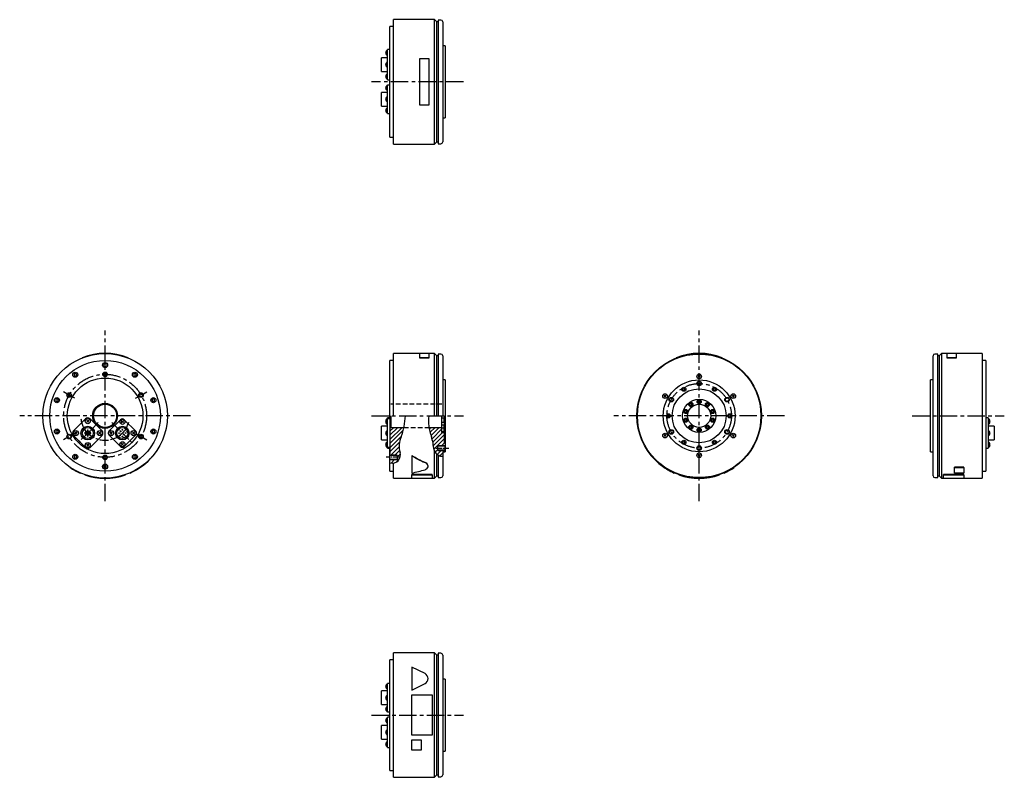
# Model space of a CAD drawing. Extents: x -737 to 331, y -392 to 429.
import ezdxf

# ---------------------------------------------------------------- set-up
doc = ezdxf.new("R2010")
doc.units = 0
doc.linetypes.add('CENTER', pattern=[2, 1.25, -0.25, 0.25, -0.25])
doc.linetypes.add('DASHED', pattern=[0.75, 0.5, -0.25])
doc.layers.get('0').update_dxf_attribs({"linetype": 'CONTINUOUS'})
for name, color, linetype in [('CENTER', 6, 'CENTER'), ('DASHED', 6, 'DASHED'), ('OUTLINE', 7, 'CONTINUOUS'), ('THIN_LINE', 6, 'CONTINUOUS')]:
    doc.layers.add(name, color=color, linetype=linetype)

# ---------------------------------------------------------------- blocks, each defined once
blk = doc.blocks.new('*X1')
at = {"color": 0}
for p, q in [((-335.4, -25.6), (-322.3, -12.5)), ((-335.4, -21.1), (-326.8, -12.5)), ((-335.4, -16.6), (-331.3, -12.5)), ((-335.4, -30.1), (-320.9, -15.6)), ((-335.4, -34.6), (-323, -22.2)), ((-335.4, -39), (-325, -28.6)), ((-334.4, -42.5), (-325.3, -33.5)), ((-329.9, -42.5), (-324.9, -37.5)), ((-327.5, -44.6), (-324.1, -41.3)), ((-335.5, -48.1), (-334.9, -47.5)), ((-334.1, -51.2), (-330.4, -47.5)), ((-328.4, -50), (-325.2, -46.8))]:
    blk.add_line(p, q, dxfattribs=at)
blk = doc.blocks.new('*X2')
at = {"color": 0}
for p, q in [((-292.6, -14.3), (-290.9, -12.5)), ((-291.8, -17.9), (-286.4, -12.5)), ((-290.7, -21.3), (-281.9, -12.5)), ((-289.7, -24.8), (-279, -14.1)), ((-288.9, -28.4), (-278.4, -18)), ((-288.2, -32.3), (-276.5, -20.6)), ((-287.7, -36.2), (-276.5, -25)), ((-279.5, -32.5), (-276.2, -29.3)), ((-286.4, -39.5), (-283.5, -36.5)), ((-284.3, -41.8), (-280, -37.5)), ((-281.3, -43.3), (-278.2, -40.2)), ((-277, -39), (-275.5, -37.5))]:
    blk.add_line(p, q, dxfattribs=at)

msp = doc.modelspace()

# ---------------------------------------------------------------- linework, layer by layer
at = {"layer": 'CENTER', "ltscale": 15}
for p, q in [((-255.5, 362), (-355.4, 362)), ((-644.3, -92.6), (-644.3, 92.6)), ((0, -92.6), (0, 92.6)), ((-355.5, 0), (-255.5, 0)), ((231, 0), (330.9, 0)), ((-551.7, 0), (-736.9, 0)), ((92.6, 0), (-92.6, 0)), ((-355.4, -324.4), (-255.5, -324.4))]:
    msp.add_line(p, q, dxfattribs=at)
at = {"layer": 'CENTER', "ltscale": 5}
for p, q in [((-677.2, 19), (-689.4, 26)), ((-611.5, 19), (-599.2, 26)), ((-677.2, -19), (-689.4, -26)), ((-611.5, -19), (-599.2, -26)), ((-285.5, -35), (-271.6, -35)), ((-325.5, -45), (-339.3, -45))]:
    msp.add_line(p, q, dxfattribs=at)
at = {"layer": 'CENTER', "ltscale": 8}
for p, q in [((-651.8, -7.4), (-674.4, -30.1)), ((-636.9, -7.4), (-614.3, -30.1))]:
    msp.add_line(p, q, dxfattribs=at)
at = {"layer": 'CENTER', "ltscale": 15}
for centre, radius in [((-644.3, 0), 45), ((0, 0), 35)]:
    msp.add_circle(centre, radius, dxfattribs=at)
at = {"layer": 'CENTER', "ltscale": 8}
msp.add_arc((-644.3, 0), 26.5, 187.2264, 344.8692, dxfattribs=at)
at = {"layer": 'DASHED', "ltscale": 10}
for p, q in [((-279, 12.5), (-334.4, 12.5)), ((-320.2, -12.5), (-293, -12.5))]:
    msp.add_line(p, q, dxfattribs=at)
at = {"layer": 'OUTLINE'}
for p, q in [((-331.5, 294.5), (-331.5, 429.5)), ((-287.2, 429.5), (-331.5, 429.5)), ((-287.2, 294.5), (-287.2, 429.5)), ((-284.7, 427), (-287.2, 429.5)), ((-283.2, 429), (-283.2, 295)), ((-280.2, 429), (-283.2, 429)), ((-335.5, 362), (-335.5, 422)), ((-331.5, 422), (-335.5, 422)), ((-284.7, 297), (-284.7, 427)), ((-283.2, 427), (-284.7, 427)), ((-278.2, 427), (-278.2, 297)), ((-337.9, 396.2), (-337.9, 397.2)), ((-335.5, 397.2), (-337.9, 397.2)), ((-337.9, 383.2), (-337.9, 396.2)), ((-275.5, 401), (-278.2, 401)), ((-275.5, 401), (-275.5, 323)), ((-337.9, 388.1), (-344.6, 388.1)), ((-344.6, 373.3), (-344.6, 388.1)), ((-339.9, 393.6), (-339, 395.1)), ((-339.9, 393.6), (-339, 392.1)), ((-303.5, 387), (-303.5, 337)), ((-293, 387), (-303.5, 387)), ((-293, 337), (-293, 387)), ((-339.9, 380.7), (-339, 382.2)), ((-339.9, 380.7), (-339, 379.2)), ((-337.9, 378.2), (-337.9, 383.2)), ((-337.9, 365.2), (-337.9, 378.2)), ((-344.6, 373.3), (-337.9, 373.3)), ((-339.9, 367.8), (-339, 369.3)), ((-339.9, 367.8), (-339, 366.3)), ((-337.9, 364.2), (-337.9, 365.2)), ((-337.9, 364.2), (-335.5, 364.2)), ((-339.9, 355.4), (-339, 356.9)), ((-339.9, 355.4), (-339, 353.9)), ((-337.9, 357.8), (-337.9, 358.6)), ((-335.5, 358.6), (-337.9, 358.6)), ((-337.9, 345.2), (-337.9, 357.8)), ((-335.5, 302), (-335.5, 362)), ((-337.9, 350.6), (-344.6, 350.6)), ((-344.6, 343.2), (-344.6, 350.6)), ((-344.6, 335.8), (-344.6, 343.2)), ((-339.9, 343.2), (-339, 344.7)), ((-339.9, 343.2), (-339, 341.7)), ((-337.9, 341.2), (-337.9, 345.2)), ((-344.6, 335.8), (-337.9, 335.8)), ((-339.9, 331), (-339, 332.5)), ((-337.9, 328.7), (-337.9, 341.2)), ((-303.5, 337), (-293, 337)), ((-339.9, 331), (-339, 329.5)), ((-337.9, 327.8), (-337.9, 328.7)), ((-337.9, 327.8), (-335.5, 327.8)), ((-278.2, 323), (-275.5, 323)), ((-335.5, 302), (-331.5, 302)), ((-331.5, 294.5), (-287.2, 294.5)), ((-287.2, 294.5), (-284.7, 297)), ((-284.7, 297), (-283.2, 297)), ((-283.2, 295), (-280.2, 295)), ((-331.5, 0), (-331.5, 67.5)), ((-303.5, 67.5), (-331.5, 67.5)), ((-293, 67.7), (-303.5, 67.7)), ((-303.5, 67.7), (-303.5, 62.9)), ((-293, 62.9), (-293, 67.7)), ((-287.2, 67.5), (-293, 67.5)), ((-284.7, 65), (-287.2, 67.5)), ((-287.2, 0), (-287.2, 67.5)), ((-283.2, 65), (-284.7, 65)), ((-284.7, 0), (-284.7, 65)), ((-280.2, 67), (-283.2, 67)), ((-283.2, 67), (-283.2, 0)), ((-278.2, 65), (-278.2, 0)), ((253.7, -65), (253.7, 65)), ((258.7, 67), (255.7, 67)), ((258.7, 0), (258.7, 67)), ((260.2, 65), (258.7, 65)), ((262.7, 67.5), (260.2, 65)), ((260.2, 65), (260.2, -65)), ((262.7, 67.5), (262.7, -67.5)), ((268.5, 67.5), (262.7, 67.5)), ((279, 67.7), (268.5, 67.7)), ((268.5, 67.7), (268.5, 62.9)), ((279, 62.9), (279, 67.7)), ((307, 67.5), (279, 67.5)), ((307, 67.5), (307, -67.5)), ((-669.3, 62.9), (-669.3, 62.7)), ((-644.3, 56.5), (-645.6, 55.7)), ((-645.6, 55.7), (-645.6, 54.3)), ((-645.6, 54.3), (-644.3, 53.5)), ((-643, 55.7), (-644.3, 56.5)), ((-644.3, 53.5), (-643, 54.3)), ((-643, 54.3), (-643, 55.7)), ((-619.3, 62.9), (-619.3, 62.7)), ((-331.5, 60), (-335.5, 60)), ((-335.5, -2.2), (-335.5, 60)), ((-303.5, 62.9), (-293, 62.9)), ((-303.5, 62.9), (-303.5, 62.7)), ((-293, 62.7), (-303.5, 62.7)), ((-293, 62.9), (-293, 62.7)), ((-25, 62.9), (-25, 62.7)), ((25, 62.9), (25, 62.7)), ((268.5, 62.9), (279, 62.9)), ((268.5, 62.9), (268.5, 62.7)), ((279, 62.7), (268.5, 62.7)), ((279, 62.9), (279, 62.7)), ((311, 60), (307, 60)), ((311, 60), (311, -60)), ((-676.7, 46), (-677.9, 45.2)), ((-677.9, 45.2), (-677.9, 43.8)), ((-677.9, 43.8), (-676.7, 43)), ((-675.4, 45.2), (-676.7, 46)), ((-676.7, 43), (-675.4, 43.8)), ((-675.4, 43.8), (-675.4, 45.2)), ((-612, 46), (-613.3, 45.2)), ((-613.3, 45.2), (-613.3, 43.8)), ((-613.3, 43.8), (-612, 43)), ((-610.7, 45.2), (-612, 46)), ((-612, 43), (-610.7, 43.8)), ((-610.7, 43.8), (-610.7, 45.2)), ((1, 41.8), (-1, 43.7)), ((1, 43.7), (-1, 41.8)), ((-275.5, 39), (-278.2, 39)), ((-275.5, 39), (-275.5, -39)), ((251, 0), (251, 39)), ((253.7, 39), (251, 39)), ((-36.1, 20.4), (-38, 22.3)), ((-36.1, 22.3), (-38, 20.4)), ((-16.6, 30), (-17.7, 29.4)), ((-17.7, 29.4), (-17.7, 28.2)), ((-17.7, 28.2), (-16.6, 27.6)), ((-15.6, 29.4), (-16.6, 30)), ((-16.6, 27.6), (-15.6, 28.2)), ((-15.6, 28.2), (-15.6, 29.4)), ((16.6, 30), (15.6, 29.4)), ((15.6, 29.4), (15.6, 28.2)), ((15.6, 28.2), (16.6, 27.6)), ((17.7, 29.4), (16.6, 30)), ((16.6, 27.6), (17.7, 28.2)), ((17.7, 28.2), (17.7, 29.4)), ((38, 20.4), (36.1, 22.3)), ((38, 22.3), (36.1, 20.4)), ((-696.6, 18.5), (-697.9, 17.7)), ((-697.9, 17.7), (-697.9, 16.3)), ((-697.9, 16.3), (-696.6, 15.5)), ((-695.3, 17.7), (-696.6, 18.5)), ((-696.6, 15.5), (-695.3, 16.3)), ((-695.3, 16.3), (-695.3, 17.7)), ((-592, 18.5), (-593.3, 17.7)), ((-593.3, 17.7), (-593.3, 16.3)), ((-593.3, 16.3), (-592, 15.5)), ((-590.7, 17.7), (-592, 18.5)), ((-592, 15.5), (-590.7, 16.3)), ((-590.7, 16.3), (-590.7, 17.7)), ((-9, 13.5), (-10, 12.9)), ((-10, 12.9), (-10, 11.7)), ((-10, 11.7), (-9, 11.1)), ((-7.9, 12.9), (-9, 13.5)), ((-9, 11.1), (-7.9, 11.7)), ((-7.9, 11.7), (-7.9, 12.9)), ((0, 16.4), (-1, 15.8)), ((-1, 15.8), (-1, 14.7)), ((-1, 14.7), (0, 14.1)), ((1, 15.8), (0, 16.4)), ((0, 14.1), (1, 14.7)), ((1, 14.7), (1, 15.8)), ((9, 13.5), (7.9, 12.9)), ((7.9, 12.9), (7.9, 11.7)), ((7.9, 11.7), (9, 11.1)), ((10, 12.9), (9, 13.5)), ((9, 11.1), (10, 11.7)), ((10, 11.7), (10, 12.9)), ((-335.4, 0), (-335.4, -41)), ((-334.4, 0), (-334.4, -12.5)), ((-279, -18), (-279, 0)), ((-276.5, 0), (-276.5, -29.3)), ((-33.3, 1.2), (-34.3, 0.6)), ((-34.3, 0.6), (-34.3, -0.6)), ((-32.2, 0.6), (-33.3, 1.2)), ((-32.2, -0.6), (-32.2, 0.6)), ((-14.5, 5.9), (-15.5, 5.3)), ((-15.5, 5.3), (-15.5, 4.1)), ((-15.5, 4.1), (-14.5, 3.5)), ((-13.5, 5.3), (-14.5, 5.9)), ((-14.5, 3.5), (-13.5, 4.1)), ((-13.5, 4.1), (-13.5, 5.3)), ((14.5, 5.9), (13.5, 5.3)), ((13.5, 5.3), (13.5, 4.1)), ((13.5, 4.1), (14.5, 3.5)), ((15.5, 5.3), (14.5, 5.9)), ((14.5, 3.5), (15.5, 4.1)), ((15.5, 4.1), (15.5, 5.3)), ((33.2, 1.2), (32.2, 0.6)), ((32.2, 0.6), (32.2, -0.6)), ((34.3, 0.6), (33.2, 1.2)), ((34.3, -0.6), (34.3, 0.6)), ((251, -39), (251, 0)), ((258.7, -67), (258.7, 0)), ((-665.5, -3.3), (-678.6, -16.3)), ((-661.9, -7), (-664.3, -4.6)), ((-661.9, -4.6), (-664.3, -7)), ((-647.6, -16.3), (-660.6, -3.3)), ((-627.6, -4.2), (-640.2, -16.8)), ((-624.4, -7.7), (-626.8, -5.3)), ((-624.4, -5.3), (-626.8, -7.7)), ((-611, -16.8), (-623.6, -4.2)), ((-339.9, -6.5), (-339, -5)), ((-339.9, -6.5), (-339, -8)), ((-337.9, -3.3), (-337.9, -2.2)), ((-335.4, -2.2), (-337.9, -2.2)), ((-337.9, -3.4), (-337.9, -3.3)), ((-337.9, -4.2), (-337.9, -3.4)), ((-335.4, -3.4), (-337.9, -3.4)), ((-337.9, -16.8), (-337.9, -4.2)), ((-276.7, -2.5), (-279, -2.5)), ((-279, -7), (-276.7, -7)), ((-276.7, -10.1), (-279, -10.1)), ((-276.7, -2.5), (-276.5, -2.7)), ((-276.7, -7), (-276.7, -2.5)), ((-276.7, -7), (-276.5, -6.7)), ((-276.7, -14.6), (-276.7, -10.1)), ((-276.7, -10.1), (-276.5, -10.3)), ((-34.3, -0.6), (-33.3, -1.2)), ((-33.3, -1.2), (-32.2, -0.6)), ((-14.5, -3.5), (-15.5, -4.1)), ((-15.5, -4.1), (-15.5, -5.3)), ((-15.5, -5.3), (-14.5, -5.9)), ((-13.5, -4.1), (-14.5, -3.5)), ((-14.5, -5.9), (-13.5, -5.3)), ((-13.5, -5.3), (-13.5, -4.1)), ((14.5, -3.5), (13.5, -4.1)), ((13.5, -4.1), (13.5, -5.3)), ((13.5, -5.3), (14.5, -5.9)), ((15.5, -4.1), (14.5, -3.5)), ((14.5, -5.9), (15.5, -5.3)), ((15.5, -5.3), (15.5, -4.1)), ((32.2, -0.6), (33.2, -1.2)), ((33.2, -1.2), (34.3, -0.6)), ((313.4, -2.2), (311, -2.2)), ((313.4, -2.2), (313.4, -3.3)), ((313.4, -3.3), (313.4, -16.3)), ((315.4, -5.8), (314.5, -4.3)), ((315.4, -5.8), (314.5, -7.3)), ((-696.6, -15.5), (-697.9, -16.3)), ((-697.9, -16.3), (-697.9, -17.7)), ((-697.9, -17.7), (-696.6, -18.5)), ((-695.3, -16.3), (-696.6, -15.5)), ((-696.6, -18.5), (-695.3, -17.7)), ((-695.3, -17.7), (-695.3, -16.3)), ((-678.6, -21.2), (-665.5, -34.2)), ((-674.8, -19.9), (-677.2, -17.5)), ((-674.8, -17.5), (-677.2, -19.9)), ((-668.4, -15.9), (-667.8, -16.4)), ((-667.8, -16.4), (-666.9, -15.1)), ((-666.9, -15.1), (-667.5, -14.7)), ((-663.4, -18.4), (-666.2, -18.4)), ((-666.2, -19), (-663.4, -19)), ((-663.4, -15.6), (-663.4, -18.4)), ((-663.4, -19), (-663.4, -21.8)), ((-662.8, -18.4), (-662.8, -15.6)), ((-660, -18.4), (-662.8, -18.4)), ((-662.8, -21.8), (-662.8, -19)), ((-662.8, -19), (-660, -19)), ((-660.6, -34.2), (-647.6, -21.2)), ((-659.4, -14), (-659.9, -14.5)), ((-659.9, -14.5), (-658.9, -15.6)), ((-658.9, -15.6), (-658.3, -15.1)), ((-649, -19.9), (-651.4, -17.5)), ((-649, -17.5), (-651.4, -19.9)), ((-640.2, -20.7), (-627.6, -33.3)), ((-636.6, -19.9), (-639, -17.5)), ((-636.6, -17.5), (-639, -19.9)), ((-630.3, -15.1), (-629.8, -15.6)), ((-629.8, -15.6), (-628.7, -14.5)), ((-628.7, -14.5), (-629.3, -14)), ((-623.6, -33.3), (-611, -20.7)), ((-620.3, -16), (-621, -16.3)), ((-621, -16.3), (-620.4, -17.7)), ((-620.4, -17.7), (-619.7, -17.4)), ((-612.2, -19.9), (-614.6, -17.5)), ((-612.2, -17.5), (-614.6, -19.9)), ((-592, -15.5), (-593.3, -16.3)), ((-593.3, -16.3), (-593.3, -17.7)), ((-593.3, -17.7), (-592, -18.5)), ((-590.7, -16.3), (-592, -15.5)), ((-592, -18.5), (-590.7, -17.7)), ((-590.7, -17.7), (-590.7, -16.3)), ((-337.9, -11.3), (-344.6, -11.3)), ((-344.6, -26.1), (-344.6, -11.3)), ((-339.9, -18.7), (-339, -17.2)), ((-339.9, -18.7), (-339, -20.2)), ((-337.9, -20.7), (-337.9, -16.8)), ((-337.9, -33.3), (-337.9, -20.7)), ((-335.4, -13.5), (-334.4, -12.5)), ((-334.4, -12.5), (-320.2, -12.5)), ((-293, -12.5), (-279, -12.5)), ((-279, -13), (-276.7, -13)), ((-276.7, -17.5), (-279, -17.5)), ((-279, -18), (-276.5, -18)), ((-276.7, -17.5), (-276.7, -13)), ((-276.7, -13), (-276.5, -13.2)), ((-276.7, -17.5), (-276.5, -17.3)), ((-36.1, -22.3), (-38, -20.4)), ((-36.1, -20.4), (-38, -22.3)), ((-9, -11.1), (-10, -11.7)), ((-10, -11.7), (-10, -12.9)), ((-10, -12.9), (-9, -13.5)), ((-7.9, -11.7), (-9, -11.1)), ((-9, -13.5), (-7.9, -12.9)), ((-7.9, -12.9), (-7.9, -11.7)), ((0, -14.1), (-1, -14.7)), ((-1, -14.7), (-1, -15.8)), ((-1, -15.8), (0, -16.4)), ((1, -14.7), (0, -14.1)), ((0, -16.4), (1, -15.8)), ((1, -15.8), (1, -14.7)), ((9, -11.1), (7.9, -11.7)), ((7.9, -11.7), (7.9, -12.9)), ((7.9, -12.9), (9, -13.5)), ((10, -11.7), (9, -11.1)), ((9, -13.5), (10, -12.9)), ((10, -12.9), (10, -11.7)), ((38, -22.3), (36.1, -20.4)), ((38, -20.4), (36.1, -22.3)), ((320.1, -11.3), (313.4, -11.3)), ((313.4, -16.3), (313.4, -21.2)), ((313.4, -21.2), (313.4, -34.2)), ((315.4, -18.7), (314.5, -17.2)), ((315.4, -18.7), (314.5, -20.2)), ((320.1, -11.3), (320.1, -26.1)), ((-661.9, -32.9), (-664.3, -30.4)), ((-661.9, -30.4), (-664.3, -32.9)), ((-660.2, -23.1), (-661.5, -23.8)), ((-661.5, -23.8), (-661.2, -24.5)), ((-659.9, -23.8), (-660.2, -23.1)), ((-624.4, -32.1), (-626.8, -29.7)), ((-624.4, -29.7), (-626.8, -32.1)), ((-623.5, -23.6), (-625, -24)), ((-625, -24), (-624.8, -24.7)), ((-623.3, -24.3), (-623.5, -23.6)), ((-344.6, -26.1), (-337.9, -26.1)), ((-339.9, -30.9), (-339, -29.4)), ((-339.9, -30.9), (-339, -32.4)), ((-276.5, -29.3), (-275.5, -29.3)), ((-275.5, -29.3), (-275.5, -32.5)), ((-16.6, -27.6), (-17.7, -28.2)), ((-17.7, -28.2), (-17.7, -29.4)), ((-17.7, -29.4), (-16.6, -30)), ((-15.6, -28.2), (-16.6, -27.6)), ((-16.6, -30), (-15.6, -29.4)), ((-15.6, -29.4), (-15.6, -28.2)), ((16.6, -27.6), (15.6, -28.2)), ((15.6, -28.2), (15.6, -29.4)), ((15.6, -29.4), (16.6, -30)), ((17.7, -28.2), (16.6, -27.6)), ((16.6, -30), (17.7, -29.4)), ((17.7, -29.4), (17.7, -28.2)), ((313.4, -26.1), (320.1, -26.1)), ((315.4, -31.7), (314.5, -30.1)), ((315.4, -31.7), (314.5, -33.2)), ((-337.9, -34.1), (-337.9, -33.3)), ((-337.9, -34.2), (-337.9, -34.1)), ((-337.9, -34.1), (-335.4, -34.1)), ((-337.9, -35.2), (-337.9, -34.2)), ((-337.9, -35.2), (-335.4, -35.2)), ((-335.5, -60), (-335.5, -35.2)), ((-335.5, -41), (-335.4, -41)), ((-287.2, -67.5), (-287.2, -38.1)), ((-284.7, -65), (-284.7, -41.4)), ((-275.5, -33), (-283.5, -33)), ((-283.5, -37), (-283.5, -33)), ((-283.5, -37), (-275.5, -37)), ((-283.2, -42.5), (-283.2, -67)), ((-278.2, -39), (-278.2, -65)), ((-278.2, -39), (-275.5, -39)), ((-275.5, -37.5), (-275.5, -32.5)), ((1, -43.7), (-1, -41.8)), ((1, -41.8), (-1, -43.7)), ((251, -39), (253.7, -39)), ((311, -35.2), (313.4, -35.2)), ((313.4, -34.2), (313.4, -35.2)), ((-676.7, -43), (-677.9, -43.8)), ((-677.9, -43.8), (-677.9, -45.2)), ((-677.9, -45.2), (-676.7, -46)), ((-675.4, -43.8), (-676.7, -43)), ((-676.7, -46), (-675.4, -45.2)), ((-675.4, -45.2), (-675.4, -43.8)), ((-612, -43), (-613.3, -43.8)), ((-613.3, -43.8), (-613.3, -45.2)), ((-613.3, -45.2), (-612, -46)), ((-610.7, -43.8), (-612, -43)), ((-612, -46), (-610.7, -45.2)), ((-610.7, -45.2), (-610.7, -43.8)), ((-592.3, -43.2), (-592.3, -43)), ((-327.5, -43), (-335.5, -43)), ((-335.5, -47), (-327.5, -47)), ((-331.5, -67.5), (-331.5, -51.1)), ((-327.5, -43), (-327.5, -47)), ((-311.5, -43.2), (-311.5, -43)), ((-311.5, -43.2), (-311.5, -62.1)), ((-52, -43.2), (-52, -43)), ((-682.3, -56), (-682.3, -55.8)), ((-671.3, -62.1), (-671.3, -61.9)), ((-666.3, -64), (-666.3, -63.8)), ((-644.3, -53.5), (-645.6, -54.3)), ((-645.6, -54.3), (-645.6, -55.7)), ((-645.6, -55.7), (-644.3, -56.5)), ((-643, -54.3), (-644.3, -53.5)), ((-644.3, -56.5), (-643, -55.7)), ((-643, -55.7), (-643, -54.3)), ((-622.3, -64), (-622.3, -63.8)), ((-617.3, -62.1), (-617.3, -61.9)), ((-335.5, -60), (-331.5, -60)), ((-335.5, -60), (-331.5, -60)), ((-289.5, -63.8), (-311.5, -63.8)), ((-311.5, -64), (-311.5, -63.8)), ((-311.5, -64), (-289.5, -64)), ((-311.5, -67.7), (-311.5, -64)), ((-289.5, -64), (-289.5, -63.8)), ((-289.5, -64), (-289.5, -67.7)), ((-27, -62.1), (-27, -61.9)), ((-22, -64), (-22, -63.8)), ((22, -64), (22, -63.8)), ((27, -62.1), (27, -61.9)), ((38, -56), (38, -55.8)), ((287, -63.8), (265, -63.8)), ((265, -64), (265, -63.8)), ((265, -64), (287, -64)), ((265, -67.7), (265, -64)), ((287, -55.8), (277, -55.8)), ((277, -56), (277, -55.8)), ((277, -62.1), (277, -56)), ((277, -56), (287, -56)), ((287, -62.1), (277, -62.1)), ((287, -56), (287, -55.8)), ((287, -56), (287, -62.1)), ((287, -64), (287, -63.8)), ((287, -64), (287, -67.7)), ((307, -60), (311, -60)), ((-331.5, -67.5), (-311.5, -67.5)), ((-311.5, -67.7), (-289.5, -67.7)), ((-289.5, -67.5), (-287.2, -67.5)), ((-287.2, -67.5), (-284.7, -65)), ((-284.7, -65), (-283.2, -65)), ((-283.2, -67), (-280.2, -67)), ((255.7, -67), (258.7, -67)), ((258.7, -65), (260.2, -65)), ((260.2, -65), (262.7, -67.5)), ((262.7, -67.5), (265, -67.5)), ((265, -67.7), (287, -67.7)), ((287, -67.5), (307, -67.5)), ((-335.5, -384.4), (-335.5, -264.4)), ((-331.5, -264.4), (-335.5, -264.4)), ((-331.5, -391.9), (-331.5, -256.9)), ((-287.2, -256.9), (-331.5, -256.9)), ((-287.2, -391.9), (-287.2, -256.9)), ((-284.7, -259.4), (-287.2, -256.9)), ((-284.7, -389.4), (-284.7, -259.4)), ((-283.2, -259.4), (-284.7, -259.4)), ((-283.2, -257.4), (-283.2, -391.4)), ((-280.2, -257.4), (-283.2, -257.4)), ((-278.2, -259.4), (-278.2, -389.4)), ((-311.5, -272.4), (-311.5, -297.4)), ((-297.3, -279.5), (-311.5, -272.4)), ((-275.5, -285.4), (-278.2, -285.4)), ((-275.5, -285.4), (-275.5, -363.4)), ((-337.9, -298.3), (-344.6, -298.3)), ((-344.6, -313.1), (-344.6, -298.3)), ((-339.9, -293.5), (-339, -292)), ((-339.9, -293.5), (-339, -295)), ((-337.9, -291.1), (-337.9, -290.3)), ((-335.5, -290.3), (-337.9, -290.3)), ((-337.9, -303.7), (-337.9, -291.1)), ((-311.5, -297.4), (-297.3, -290.3)), ((-339.9, -305.7), (-339, -304.2)), ((-339.9, -305.7), (-339, -307.2)), ((-337.9, -307.6), (-337.9, -303.7)), ((-337.9, -320.2), (-337.9, -307.6)), ((-311.5, -346.4), (-311.5, -302.4)), ((-311.5, -302.4), (-289.5, -302.4)), ((-289.5, -302.4), (-289.5, -346.4)), ((-344.6, -313.1), (-337.9, -313.1)), ((-339.9, -317.9), (-339, -316.4)), ((-339.9, -317.9), (-339, -319.4)), ((-337.9, -321.1), (-337.9, -320.2)), ((-339.9, -330.2), (-339, -328.7)), ((-339.9, -330.2), (-339, -331.7)), ((-337.9, -321.1), (-335.5, -321.1)), ((-337.9, -327.7), (-337.9, -326.6)), ((-335.5, -326.6), (-337.9, -326.6)), ((-337.9, -340.7), (-337.9, -327.7)), ((-337.9, -335.7), (-344.6, -335.7)), ((-344.6, -350.5), (-344.6, -335.7)), ((-339.9, -343.1), (-339, -341.6)), ((-337.9, -345.6), (-337.9, -340.7)), ((-344.6, -350.5), (-337.9, -350.5)), ((-339.9, -343.1), (-339, -344.6)), ((-337.9, -358.6), (-337.9, -345.6)), ((-289.5, -346.4), (-311.5, -346.4)), ((-311.5, -362.4), (-311.5, -351.4)), ((-311.5, -351.4), (-301.5, -351.4)), ((-301.5, -351.4), (-301.5, -362.4)), ((-339.9, -356.1), (-339, -354.6)), ((-339.9, -356.1), (-339, -357.6)), ((-337.9, -359.7), (-337.9, -358.6)), ((-337.9, -359.7), (-335.5, -359.7)), ((-301.5, -362.4), (-311.5, -362.4)), ((-278.2, -363.4), (-275.5, -363.4)), ((-335.5, -384.4), (-331.5, -384.4)), ((-331.5, -391.9), (-287.2, -391.9)), ((-287.2, -391.9), (-284.7, -389.4)), ((-284.7, -389.4), (-283.2, -389.4)), ((-283.2, -391.4), (-280.2, -391.4))]:
    msp.add_line(p, q, dxfattribs=at)
for centre, radius in [((-644.3, 0), 67.5), ((0, 0), 67.5), ((0, 0), 67), ((-644.3, 0), 60), ((-644.3, 55), 2.75), ((-676.7, 44.5), 2.75), ((-644.3, 45), 2), ((-612, 44.5), 2.75), ((0, 42.7), 2.5), ((-644.3, 0), 41), ((0, 0), 39), ((0, 35), 2), ((-683.3, 22.5), 2), ((-605.4, 22.5), 2), ((-37, 21.4), 2.5), ((0, 0), 29.3), ((-16.6, 28.8), 2.25), ((16.6, 28.8), 2.25), ((37, 21.4), 2.5), ((-696.6, 17), 2.75), ((-644.3, 0), 13.5), ((-644.3, 0), 12.5), ((-592, 17), 2.75), ((-30.3, 17.5), 2), ((0, 0), 18), ((0, 0), 12.5), ((-9, 12.3), 2.25), ((0, 15.2), 2.25), ((9, 12.3), 2.25), ((30.3, 17.5), 2), ((-33.3, 0), 2.25), ((-14.5, 4.7), 2.25), ((14.5, 4.7), 2.25), ((33.2, 0), 2.25), ((-663.1, -5.8), 2.75), ((-625.6, -6.5), 2.75), ((-14.5, -4.7), 2.25), ((-9, -12.3), 2.25), ((9, -12.3), 2.25), ((14.5, -4.7), 2.25), ((-696.6, -17), 2.75), ((-683.3, -22.5), 2), ((-676, -18.7), 2.75), ((-663.1, -18.7), 7.4), ((-663.1, -18.7), 6), ((-664.8, -17), 0.4), ((-664.8, -20.5), 0.4), ((-661.3, -17), 0.4), ((-661.3, -20.5), 0.4), ((-650.2, -18.7), 2.75), ((-637.8, -18.7), 2.75), ((-625.6, -18.7), 7.4), ((-625.6, -18.7), 6), ((-629.1, -18.7), 0.35), ((-628.2, -21.4), 0.35), ((-627.4, -17), 0.35), ((-626.5, -19.6), 0.35), ((-625.6, -15.2), 0.35), ((-624.7, -17.9), 0.35), ((-623.8, -20.5), 0.35), ((-622.9, -16.1), 0.35), ((-622.1, -18.7), 0.35), ((-613.4, -18.7), 2.75), ((-605.4, -22.5), 2), ((-592, -17), 2.75), ((-37, -21.4), 2.5), ((-30.3, -17.5), 2), ((0, -15.3), 2.25), ((30.3, -17.5), 2), ((37, -21.4), 2.5), ((-663.1, -31.7), 2.75), ((-625.6, -30.9), 2.75), ((-625.6, -22.3), 0.35), ((-16.6, -28.8), 2.25), ((16.6, -28.8), 2.25), ((-676.7, -44.5), 2.75), ((-612, -44.5), 2.75), ((0, -42.8), 2.5), ((0, -35), 2), ((-644.3, -55), 2.75), ((-644.3, -45), 2)]:
    msp.add_circle(centre, radius, dxfattribs=at)
for centre, radius, start, end in [((-280.2, 427), 2, 0, 90), ((-336.6, 393.6), 3.3, 140.4185, 219.5815), ((-337.8, 394.6), 1.8, 94.5861, 140.4185), ((-337.8, 392.7), 1.8, 219.5815, 265.4139), ((-336.6, 380.7), 3.3, 140.4185, 219.5815), ((-337.8, 381.7), 1.8, 94.5861, 140.4185), ((-337.8, 379.7), 1.8, 219.5815, 265.4139), ((-336.6, 367.8), 3.3, 140.4185, 219.5815), ((-337.8, 368.7), 1.8, 94.5861, 140.4185), ((-337.8, 366.8), 1.8, 219.5815, 265.4139), ((-336.6, 355.4), 3.3, 140.4185, 219.5815), ((-337.8, 356.4), 1.8, 94.5861, 140.4185), ((-337.8, 354.5), 1.8, 219.5815, 265.4139), ((-336.6, 343.2), 3.3, 140.4185, 219.5815), ((-337.8, 344.2), 1.8, 94.5861, 140.4185), ((-336.6, 331), 3.3, 140.4185, 219.5815), ((-337.8, 342.3), 1.8, 219.5815, 265.4139), ((-337.8, 332), 1.8, 94.5861, 140.4185), ((-337.8, 330.1), 1.8, 219.5815, 265.4139), ((-280.2, 297), 2, 270, 0), ((-644.3, 0.2), 67.5, 68.2615, 111.7385), ((-280.2, 65), 2, 0, 90), ((0, 0.2), 67.5, 68.2615, 111.7385), ((255.7, 65), 2, 90, 180), ((-663.1, -5.7), 3.5, 45, 135), ((-625.6, -6.2), 2.8, 45, 135), ((-336.6, -5.8), 3.3, 140.4185, 186.1503), ((-336.6, -6.5), 3.3, 140.4185, 219.5815), ((-337.8, -4.9), 1.8, 94.5861, 140.4185), ((-337.8, -5.6), 1.8, 94.5861, 140.4185), ((-337.8, -7.5), 1.8, 219.5815, 265.4139), ((313.3, -4.9), 1.8, 39.5815, 85.4139), ((313.3, -6.8), 1.8, 274.5861, 320.4185), ((313.3, -7.5), 1.8, 274.5861, 320.4185), ((312.1, -5.8), 3.3, 320.4185, 39.5815), ((312.1, -6.5), 3.3, 320.4185, 6.1503), ((-676.1, -18.7), 3.5, 135, 225), ((-666.2, -18.7), 0.3, 90, 270), ((-663.1, -15.6), 0.3, 0, 180), ((-660, -18.7), 0.3, 270, 90), ((-650.1, -18.7), 3.5, 315, 45), ((-638.2, -18.7), 2.8, 135, 225), ((-613, -18.7), 2.8, 315, 45), ((-336.6, -18.7), 3.3, 140.4185, 219.5815), ((-337.8, -17.8), 1.8, 94.5861, 140.4185), ((-337.8, -19.7), 1.8, 219.5815, 265.4139), ((313.3, -17.8), 1.8, 39.5815, 85.4139), ((313.3, -19.7), 1.8, 274.5861, 320.4185), ((312.1, -18.7), 3.3, 320.4185, 39.5815), ((-663.1, -21.8), 0.3, 180, 0), ((-336.6, -30.9), 3.3, 140.4185, 219.5815), ((-336.6, -31.7), 3.3, 173.8497, 219.5815), ((-337.8, -30), 1.8, 94.5861, 140.4185), ((313.3, -30), 1.8, 39.5815, 85.4139), ((313.3, -30.7), 1.8, 39.5815, 85.4139), ((312.1, -30.9), 3.3, 353.8497, 39.5815), ((312.1, -31.7), 3.3, 320.4185, 39.5815), ((-663.1, -31.7), 3.5, 225, 315), ((-625.6, -31.3), 2.8, 225, 315), ((-337.8, -31.9), 1.8, 219.5815, 265.4139), ((-337.8, -32.6), 1.8, 219.5815, 265.4139), ((313.3, -32.6), 1.8, 274.5861, 320.4185), ((-644.3, -0.2), 67.5, 293.5782, 320.3872), ((-299, -55), 4.88, 15.6561, 70.2327), ((-301.5, -58.5), 8.96, 44.4067, 61.7954), ((-298.2, -55.1), 4.16, 357.932, 43.1316), ((0, -0.2), 67.5, 219.6128, 228.3487), ((0, -0.2), 67.5, 228.3487, 239.6172), ((-644.3, -0.2), 67.5, 235.739, 246.4218), ((-644.3, -0.2), 67.5, 250.9783, 289.0217), ((-301.8, -46.4), 12.8, 290.5331, 299.5382), ((-297.3, -54.8), 3.27, 302.9009, 352.5778), ((0, -0.2), 67.5, 239.6172, 246.4218), ((0, -0.2), 67.5, 250.9783, 289.0217), ((0, -0.2), 67.5, 293.5782, 304.261), ((-280.2, -65), 2, 270, 0), ((255.7, -65), 2, 180, 270), ((-280.2, -259.4), 2, 0, 90), ((-300, -284.9), 6, 296.7013, 63.2987), ((-336.6, -293.5), 3.3, 140.4185, 219.5815), ((-337.8, -292.5), 1.8, 94.5861, 140.4185), ((-337.8, -294.4), 1.8, 219.5815, 265.4139), ((-336.6, -305.7), 3.3, 140.4185, 219.5815), ((-337.8, -304.7), 1.8, 94.5861, 140.4185), ((-337.8, -306.6), 1.8, 219.5815, 265.4139), ((-336.6, -317.9), 3.3, 140.4185, 219.5815), ((-337.8, -316.9), 1.8, 94.5861, 140.4185), ((-337.8, -318.8), 1.8, 219.5815, 265.4139), ((-336.6, -330.2), 3.3, 140.4185, 219.5815), ((-337.8, -329.3), 1.8, 94.5861, 140.4185), ((-336.6, -343.1), 3.3, 140.4185, 219.5815), ((-337.8, -331.2), 1.8, 219.5815, 265.4139), ((-337.8, -342.2), 1.8, 94.5861, 140.4185), ((-337.8, -344.1), 1.8, 219.5815, 265.4139), ((-336.6, -356.1), 3.3, 140.4185, 219.5815), ((-337.8, -355.1), 1.8, 94.5861, 140.4185), ((-337.8, -357), 1.8, 219.5815, 265.4139), ((-280.2, -389.4), 2, 270, 0)]:
    msp.add_arc(centre, radius, start, end, dxfattribs=at)
for centre, start_param, end_param in [((-208.1, 0), 3.832967, 3.985436), ((-208.1, -0.2), 3.832967, 3.985436), ((-365.2, -0.2), 5.123906, 5.242668)]:
    msp.add_ellipse(centre, major_axis=(134.2, 0), ratio=0.502946, start_param=start_param, end_param=end_param, dxfattribs=at)
at = {"layer": 'THIN_LINE'}
for p, q in [((-327.5, -42.5), (-335.5, -42.5)), ((-327.5, -43), (-327.5, -42.5)), ((-275.5, -32.5), (-283.5, -32.5)), ((-283.5, -32.5), (-283.5, -33)), ((-283.5, -37), (-283.5, -37.5)), ((-283.5, -37.5), (-275.5, -37.5)), ((-335.5, -47.5), (-327.5, -47.5)), ((-327.5, -47), (-327.5, -47.5))]:
    msp.add_line(p, q, dxfattribs=at)
for centre in [(-644.3, 45), (0, 35), (-683.3, 22.5), (-605.4, 22.5), (-30.3, 17.5), (30.3, 17.5), (-683.3, -22.5), (-605.4, -22.5), (-30.3, -17.5), (30.3, -17.5), (-644.3, -45), (0, -35)]:
    msp.add_circle(centre, 2.5, dxfattribs=at)
for centre, radius, start, end in [((-245.2, -4.9), 48.4, 174.2139, 201.0142), ((-392.4, 3.3), 73.9, 339.3743, 357.4158), ((-300.7, -32.7), 24.7, 155.9962, 196.6528), ((-372.7, -45.2), 85.5, 5.5398, 15.5736), ((-336, -41.8), 11.9, 327.3983, 9.9036), ((-278.7, -34.4), 9.26, 195.9312, 245.5427), ((-333.3, -40.7), 10.6, 258.2265, 313.9611), ((-279.1, -36.6), 7.1, 240.9578, 277.2139)]:
    msp.add_arc(centre, radius, start, end, dxfattribs=at)

# ---------------------------------------------------------------- block references
for name in ['*X1', '*X2']:
    msp.add_blockref(name, (0, 0), dxfattribs=at)

doc.saveas('drawing.dxf')
